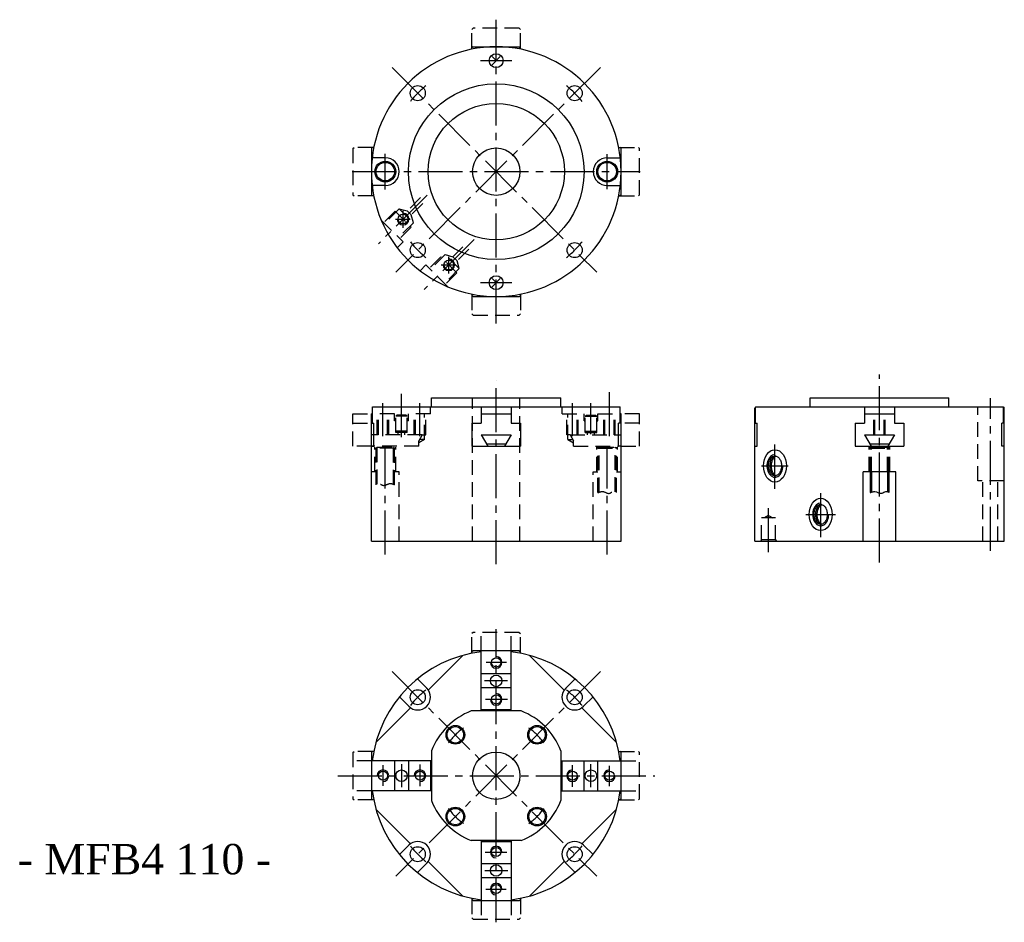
# Model space of a CAD drawing. Header units: millimetres. Extents: x 1571 to 1997, y 405 to 796.
import ezdxf

# ---------------------------------------------------------------- set-up
doc = ezdxf.new("R2010")
doc.units = ezdxf.units.MM
doc.linetypes.add('CENTER2', pattern=[28.575, 19.05, -3.175, 3.175, -3.175])
doc.linetypes.add('DASHED2', pattern=[9.525, 6.35, -3.175])
doc.layers.add('1', color=2, linetype='DASHED2')
doc.layers.add('2', color=1, linetype='CENTER2')
doc.styles.get("Standard").update_dxf_attribs({"font": 'isocp.shx', "bigfont": 'chineset.shx'})

msp = doc.modelspace()

# ---------------------------------------------------------------- linework, layer by layer
at = {"color": 7, "linetype": 'DASHED2'}
for p, q in [((1767.24, 791.8), (1766.74, 791.3)), ((1766.74, 783.3), (1766.74, 791.3)), ((1787.24, 791.8), (1767.24, 791.8)), ((1787.24, 791.8), (1787.74, 791.3)), ((1787.74, 783.3), (1787.74, 791.3)), ((1715.24, 739.8), (1715.74, 740.3)), ((1715.24, 739.8), (1715.24, 719.8)), ((1723.74, 740.3), (1715.74, 740.3)), ((1830.74, 740.3), (1838.74, 740.3)), ((1839.24, 739.8), (1838.74, 740.3)), ((1839.24, 719.8), (1839.24, 739.8)), ((1715.24, 719.8), (1715.74, 719.3)), ((1723.74, 719.3), (1715.74, 719.3)), ((1830.74, 719.3), (1838.74, 719.3)), ((1839.24, 719.8), (1838.74, 719.3)), ((1766.74, 676.3), (1766.74, 668.3)), ((1787.74, 676.3), (1787.74, 668.3)), ((1767.24, 667.8), (1766.74, 668.3)), ((1767.24, 667.8), (1787.24, 667.8)), ((1787.24, 667.8), (1787.74, 668.3)), ((1715.24, 611.06), (1715.24, 625.06)), ((1715.24, 625.06), (1723.24, 625.06)), ((1839.24, 625.06), (1831.24, 625.06)), ((1839.24, 611.06), (1839.24, 625.06)), ((1715.24, 621.06), (1723.24, 621.06)), ((1839.24, 621.06), (1831.24, 621.06)), ((1723.24, 611.06), (1715.24, 611.06)), ((1831.24, 611.06), (1839.24, 611.06)), ((1767.24, 530.58), (1766.74, 530.08)), ((1766.74, 522.08), (1766.74, 530.08)), ((1787.24, 530.58), (1767.24, 530.58)), ((1770.74, 522.58), (1770.74, 530.58)), ((1783.74, 522.58), (1783.74, 530.58)), ((1787.24, 530.58), (1787.74, 530.08)), ((1787.74, 522.08), (1787.74, 530.08)), ((1715.24, 478.58), (1715.74, 479.08)), ((1715.24, 478.58), (1715.24, 458.58)), ((1723.74, 479.08), (1715.74, 479.08)), ((1830.74, 479.08), (1838.74, 479.08)), ((1839.24, 478.58), (1838.74, 479.08)), ((1839.24, 458.58), (1839.24, 478.58)), ((1723.24, 475.08), (1715.24, 475.08)), ((1831.24, 475.08), (1839.24, 475.08)), ((1723.24, 462.08), (1715.24, 462.08)), ((1831.24, 462.08), (1839.24, 462.08)), ((1715.24, 458.58), (1715.74, 458.08)), ((1723.74, 458.08), (1715.74, 458.08)), ((1830.74, 458.08), (1838.74, 458.08)), ((1839.24, 458.58), (1838.74, 458.08)), ((1766.74, 415.08), (1766.74, 407.08)), ((1770.74, 414.58), (1770.74, 406.58)), ((1783.74, 414.58), (1783.74, 406.58)), ((1787.74, 415.08), (1787.74, 407.08)), ((1767.24, 406.58), (1766.74, 407.08)), ((1767.24, 406.58), (1787.24, 406.58)), ((1787.24, 406.58), (1787.74, 407.08))]:
    msp.add_line(p, q, dxfattribs=at)
at = {"color": 7}
for p, q in [((1767.24, 783.8), (1766.74, 783.3)), ((1766.74, 782.77), (1766.74, 783.3)), ((1767.24, 783.8), (1787.24, 783.8)), ((1787.24, 783.8), (1787.74, 783.3)), ((1787.74, 782.77), (1787.74, 783.3)), ((1778.98, 779.53), (1775.51, 776.06)), ((1775.51, 779.53), (1777.24, 777.8)), ((1723.24, 739.8), (1723.74, 740.3)), ((1723.24, 739.8), (1723.24, 719.8)), ((1724.27, 740.3), (1723.74, 740.3)), ((1830.21, 740.3), (1830.74, 740.3)), ((1831.24, 739.8), (1830.74, 740.3)), ((1831.24, 719.8), (1831.24, 739.8)), ((1729.24, 735.8), (1723.58, 735.8)), ((1825.24, 735.8), (1830.91, 735.8)), ((1729.24, 723.8), (1723.58, 723.8)), ((1825.24, 723.8), (1830.91, 723.8)), ((1723.24, 719.8), (1723.74, 719.3)), ((1724.27, 719.3), (1723.74, 719.3)), ((1830.21, 719.3), (1830.74, 719.3)), ((1831.24, 719.8), (1830.74, 719.3)), ((1778.98, 683.53), (1775.51, 680.06)), ((1775.51, 683.53), (1777.24, 681.8)), ((1766.74, 676.83), (1766.74, 676.3)), ((1767.24, 675.8), (1766.74, 676.3)), ((1767.24, 675.8), (1787.24, 675.8)), ((1787.24, 675.8), (1787.74, 676.3)), ((1787.74, 676.83), (1787.74, 676.3)), ((1749.24, 632.06), (1805.24, 632.06)), ((1749.24, 628.06), (1749.24, 632.06)), ((1805.24, 628.06), (1805.24, 632.06)), ((1913.09, 632.06), (1973.09, 632.06)), ((1913.09, 628.06), (1913.09, 632.06)), ((1973.09, 628.06), (1973.09, 632.06)), ((1723.64, 628.06), (1830.85, 628.06)), ((1723.64, 621.06), (1723.64, 628.06)), ((1748.74, 625.06), (1748.74, 628.06)), ((1770.74, 628.06), (1770.74, 621.06)), ((1783.74, 628.06), (1783.74, 621.06)), ((1830.85, 621.06), (1830.85, 628.06)), ((1889.59, 628.06), (1889.09, 627.56)), ((1889.09, 570.06), (1889.09, 627.56)), ((1889.48, 621.06), (1889.48, 627.95)), ((1889.59, 628.06), (1943.09, 628.06)), ((1936.59, 628.06), (1936.59, 621.06)), ((1943.09, 628.06), (1996.59, 628.06)), ((1949.59, 628.06), (1949.59, 621.06)), ((1996.59, 628.06), (1997.09, 627.56)), ((1996.7, 621.06), (1996.7, 627.95)), ((1997.09, 570.06), (1997.09, 627.56)), ((1723.24, 570.06), (1723.24, 625.06)), ((1723.24, 625.06), (1723.64, 625.06)), ((1770.74, 625.06), (1783.74, 625.06)), ((1831.24, 625.06), (1830.85, 625.06)), ((1831.24, 570.06), (1831.24, 625.06)), ((1936.59, 625.06), (1949.59, 625.06)), ((1723.24, 621.06), (1724.27, 621.06)), ((1724.27, 611.06), (1724.27, 621.06)), ((1766.74, 621.06), (1766.74, 611.06)), ((1766.74, 621.06), (1770.74, 621.06)), ((1783.74, 621.06), (1787.74, 621.06)), ((1787.74, 621.06), (1787.74, 611.06)), ((1831.24, 621.06), (1830.21, 621.06)), ((1830.21, 611.06), (1830.21, 621.06)), ((1889.09, 621.06), (1890.12, 621.06)), ((1890.12, 611.06), (1890.12, 621.06)), ((1932.59, 621.06), (1932.59, 611.06)), ((1932.59, 621.06), (1936.59, 621.06)), ((1949.59, 621.06), (1953.59, 621.06)), ((1953.59, 621.06), (1953.59, 611.06)), ((1997.09, 621.06), (1996.06, 621.06)), ((1996.06, 611.06), (1996.06, 621.06)), ((1770.74, 616.06), (1783.74, 616.06)), ((1770.74, 616.06), (1773.63, 611.06)), ((1783.74, 616.06), (1780.86, 611.06)), ((1936.59, 616.06), (1949.59, 616.06)), ((1936.59, 616.06), (1939.48, 611.06)), ((1949.59, 616.06), (1946.7, 611.06)), ((1723.24, 611.06), (1724.27, 611.06)), ((1766.74, 611.06), (1787.74, 611.06)), ((1773.05, 612.06), (1781.43, 612.06)), ((1831.24, 611.06), (1830.21, 611.06)), ((1889.09, 611.06), (1890.12, 611.06)), ((1932.59, 611.06), (1953.59, 611.06)), ((1938.9, 612.06), (1947.28, 612.06)), ((1939.09, 610.66), (1947.09, 610.66)), ((1997.09, 611.06), (1996.06, 611.06)), ((1936.09, 570.06), (1936.09, 600.06)), ((1950.09, 600.06), (1936.09, 600.06)), ((1939.09, 600.06), (1939.09, 591)), ((1939.59, 600.06), (1939.59, 591.18)), ((1946.59, 600.06), (1946.59, 591.18)), ((1947.09, 600.06), (1947.09, 591)), ((1950.09, 570.06), (1950.09, 600.06)), ((1723.24, 570.06), (1831.24, 570.06)), ((1889.09, 570.06), (1997.09, 570.06)), ((1747.83, 505.64), (1762.81, 520.61)), ((1767.24, 522.58), (1766.74, 522.08)), ((1766.74, 521.55), (1766.74, 522.08)), ((1787.24, 522.58), (1767.24, 522.58)), ((1770.74, 496.58), (1770.74, 522.58)), ((1783.74, 496.58), (1783.74, 522.58)), ((1787.24, 522.58), (1787.74, 522.08)), ((1787.74, 521.55), (1787.74, 522.08)), ((1806.65, 505.64), (1791.68, 520.61)), ((1783.74, 512.58), (1770.74, 512.58)), ((1747.19, 506.41), (1743.15, 510.45)), ((1807.29, 506.41), (1811.34, 510.45)), ((1783.74, 506.58), (1770.74, 506.58)), ((1739.41, 498.63), (1735.37, 502.67)), ((1815.07, 498.63), (1819.12, 502.67)), ((1725.21, 483.01), (1740.18, 497.99)), ((1725.21, 483.01), (1740.18, 497.99)), ((1788.01, 496.58), (1766.47, 496.58)), ((1783.74, 497.08), (1770.74, 497.08)), ((1829.28, 483.01), (1814.3, 497.99)), ((1723.24, 478.58), (1723.74, 479.08)), ((1723.24, 478.58), (1723.24, 458.58)), ((1724.27, 479.08), (1723.74, 479.08)), ((1749.24, 479.35), (1749.24, 457.81)), ((1805.24, 479.35), (1805.24, 457.81)), ((1830.21, 479.08), (1830.74, 479.08)), ((1831.24, 478.58), (1830.74, 479.08)), ((1831.24, 458.58), (1831.24, 478.58)), ((1749.24, 475.08), (1723.24, 475.08)), ((1733.24, 475.08), (1733.24, 462.08)), ((1739.24, 475.08), (1739.24, 462.08)), ((1748.74, 475.08), (1748.74, 462.08)), ((1805.24, 475.08), (1831.24, 475.08)), ((1805.74, 462.08), (1805.74, 475.08)), ((1815.24, 462.08), (1815.24, 475.08)), ((1821.24, 462.08), (1821.24, 475.08)), ((1749.24, 462.08), (1723.24, 462.08)), ((1805.24, 462.08), (1831.24, 462.08)), ((1723.24, 458.58), (1723.74, 458.08)), ((1724.27, 458.08), (1723.74, 458.08)), ((1830.21, 458.08), (1830.74, 458.08)), ((1831.24, 458.58), (1830.74, 458.08)), ((1725.21, 454.15), (1740.18, 439.17)), ((1829.28, 454.15), (1814.3, 439.17)), ((1788.01, 440.58), (1766.47, 440.58)), ((1770.74, 440.58), (1770.74, 414.58)), ((1770.74, 440.08), (1783.74, 440.08)), ((1783.74, 440.58), (1783.74, 414.58)), ((1739.41, 438.53), (1735.37, 434.48)), ((1815.07, 438.53), (1819.12, 434.48)), ((1747.19, 430.75), (1743.15, 426.7)), ((1747.83, 431.52), (1762.81, 416.54)), ((1770.74, 430.58), (1783.74, 430.58)), ((1806.65, 431.52), (1791.68, 416.54)), ((1807.29, 430.75), (1811.34, 426.7)), ((1770.74, 424.58), (1783.74, 424.58)), ((1766.74, 415.61), (1766.74, 415.08)), ((1767.24, 414.58), (1766.74, 415.08)), ((1767.24, 414.58), (1787.24, 414.58)), ((1787.24, 414.58), (1787.74, 415.08)), ((1787.74, 415.61), (1787.74, 415.08))]:
    msp.add_line(p, q, dxfattribs=at)
for centre, radius in [((1777.24, 777.8), 3), ((1777.24, 729.8), 38), ((1743.3, 763.74), 3.25), ((1811.18, 763.74), 3.25), ((1777.24, 729.8), 29.5), ((1777.24, 729.8), 10.25), ((1729.24, 729.8), 4.5), ((1729.24, 729.8), 4), ((1825.24, 729.8), 4.5), ((1825.24, 729.8), 4), ((1736.94, 709.29), 2.1), ((1743.3, 695.86), 3.25), ((1811.18, 695.86), 3.25), ((1756.74, 689.49), 2.1), ((1777.24, 681.8), 3), ((1777.24, 517.58), 2), ((1777.24, 509.58), 2.5), ((1743.3, 502.52), 3.25), ((1777.24, 501.58), 2), ((1811.18, 502.52), 3.25), ((1759.56, 486.26), 4.05), ((1794.92, 486.26), 4.05), ((1759.56, 486.26), 3.55), ((1794.92, 486.26), 3.55), ((1777.24, 468.58), 10.25), ((1728.24, 468.58), 2), ((1736.24, 468.58), 2.5), ((1744.24, 468.58), 2), ((1810.24, 468.58), 2), ((1818.24, 468.58), 2.5), ((1826.24, 468.58), 2), ((1759.56, 450.9), 4.05), ((1759.56, 450.9), 3.55), ((1794.92, 450.9), 4.05), ((1794.92, 450.9), 3.55), ((1743.3, 434.64), 3.25), ((1777.24, 435.58), 2), ((1811.18, 434.64), 3.25), ((1777.24, 427.58), 2.5), ((1777.24, 419.58), 2)]:
    msp.add_circle(centre, radius, dxfattribs=at)
for centre, radius, start, end in [((1777.24, 729.8), 54, 90, 180), ((1777.24, 729.8), 54, 0, 90), ((1729.24, 729.8), 6, 270, 90), ((1825.24, 729.8), 6, 90, 270), ((1777.24, 729.8), 54, 180, 270), ((1777.24, 729.8), 54, 270, 0), ((1736.94, 709.29), 2.5, 180, 90), ((1756.74, 689.49), 2.5, 180, 90), ((1777.24, 468.58), 54, 96.9135, 173.0865), ((1777.24, 517.58), 2.5, 180, 90), ((1777.24, 468.58), 54, 6.9135, 83.0865), ((1743.3, 502.52), 5.5, 225, 45), ((1777.24, 501.58), 2.5, 180, 90), ((1811.18, 502.52), 5.5, 135, 315), ((1777.24, 468.58), 30, 111.0395, 158.9605), ((1777.24, 468.58), 30, 21.0395, 68.9605), ((1728.24, 468.58), 2.5, 270, 180), ((1744.24, 468.58), 2.5, 270, 180), ((1810.24, 468.58), 2.5, 90, 0), ((1826.24, 468.58), 2.5, 90, 0), ((1777.24, 468.58), 54, 186.9135, 263.0865), ((1777.24, 468.58), 54, 276.9135, 353.0865), ((1777.24, 468.58), 30, 201.0395, 248.9605), ((1777.24, 468.58), 30, 291.0395, 338.9605), ((1743.3, 434.64), 5.5, 315, 135), ((1811.18, 434.64), 5.5, 45, 225), ((1777.24, 435.58), 2.5, 0, 270), ((1777.24, 419.58), 2.5, 0, 270)]:
    msp.add_arc(centre, radius, start, end, dxfattribs=at)
for centre in [(1897.84, 602.56), (1917.64, 581.56)]:
    msp.add_ellipse(centre, major_axis=(0, -7), ratio=0.707107, dxfattribs=at)
for centre in [(1897.84, 602.56), (1917.64, 581.56)]:
    msp.add_ellipse(centre, major_axis=(0, -4.9), ratio=0.707107, start_param=3.141593, end_param=7.853982, dxfattribs=at)
for points, knots in [([(1897.84, 598.26), (1898.18, 598.26), (1898.52, 598.36), (1899.19, 598.75), (1899.51, 599.04), (1900.07, 599.82), (1900.3, 600.3), (1900.61, 601.37), (1900.7, 601.95), (1900.7, 603.12), (1900.62, 603.7), (1900.32, 604.77), (1900.09, 605.26), (1899.54, 606.05), (1899.22, 606.35), (1898.55, 606.76), (1898.21, 606.86), (1897.53, 606.87), (1897.19, 606.78), (1896.52, 606.4), (1896.19, 606.11), (1895.63, 605.34), (1895.4, 604.87), (1895.07, 603.81), (1894.98, 603.23), (1894.96, 602.07), (1895.04, 601.48), (1895.34, 600.4), (1895.56, 599.91), (1896.1, 599.11), (1896.42, 598.8), (1897.08, 598.38), (1897.43, 598.28), (1897.79, 598.26), (1897.81, 598.26), (1897.84, 598.26)], [0, 0, 0, 0, 0.391086, 0.391086, 0.782171, 0.782171, 1.173257, 1.173257, 1.564343, 1.564343, 1.955428, 1.955428, 2.346514, 2.346514, 2.7376, 2.7376, 3.128686, 3.128686, 3.519771, 3.519771, 3.910857, 3.910857, 4.301943, 4.301943, 4.693028, 4.693028, 5.084114, 5.084114, 5.4752, 5.4752, 5.866285, 5.866285, 6.257371, 6.257371, 6.283185, 6.283185, 6.283185, 6.283185]), ([(1898.14, 606.84), (1897.91, 606.8), (1897.68, 606.72), (1897.12, 606.4), (1896.79, 606.11), (1896.23, 605.34), (1896, 604.87), (1895.67, 603.81), (1895.58, 603.23), (1895.56, 602.07), (1895.64, 601.48), (1895.94, 600.4), (1896.16, 599.91), (1896.7, 599.11), (1897.02, 598.8), (1897.61, 598.43), (1897.87, 598.33), (1898.14, 598.29)], [3.256214, 3.256214, 3.256214, 3.256214, 3.519771, 3.519771, 3.910857, 3.910857, 4.301943, 4.301943, 4.693028, 4.693028, 5.084114, 5.084114, 5.4752, 5.4752, 5.866285, 5.866285, 6.168672, 6.168672, 6.168672, 6.168672]), ([(1898.44, 606.76), (1898.31, 606.72), (1898.18, 606.66), (1897.72, 606.4), (1897.39, 606.11), (1896.83, 605.34), (1896.6, 604.87), (1896.27, 603.81), (1896.18, 603.23), (1896.16, 602.07), (1896.24, 601.48), (1896.54, 600.4), (1896.76, 599.91), (1897.3, 599.11), (1897.62, 598.8), (1898.11, 598.49), (1898.27, 598.41), (1898.44, 598.36)], [3.370946, 3.370946, 3.370946, 3.370946, 3.519771, 3.519771, 3.910857, 3.910857, 4.301943, 4.301943, 4.693028, 4.693028, 5.084114, 5.084114, 5.4752, 5.4752, 5.866285, 5.866285, 6.053899, 6.053899, 6.053899, 6.053899]), ([(1917.64, 577.26), (1917.98, 577.26), (1918.32, 577.36), (1918.99, 577.75), (1919.31, 578.04), (1919.87, 578.82), (1920.1, 579.3), (1920.41, 580.37), (1920.5, 580.95), (1920.5, 582.12), (1920.42, 582.7), (1920.12, 583.77), (1919.89, 584.26), (1919.34, 585.05), (1919.02, 585.35), (1918.35, 585.76), (1918.01, 585.86), (1917.33, 585.87), (1916.99, 585.78), (1916.32, 585.4), (1915.99, 585.11), (1915.43, 584.34), (1915.19, 583.87), (1914.87, 582.81), (1914.78, 582.23), (1914.76, 581.07), (1914.84, 580.48), (1915.13, 579.4), (1915.36, 578.91), (1915.9, 578.11), (1916.22, 577.8), (1916.88, 577.38), (1917.23, 577.28), (1917.59, 577.26), (1917.61, 577.26), (1917.64, 577.26)], [0, 0, 0, 0, 0.391086, 0.391086, 0.782171, 0.782171, 1.173257, 1.173257, 1.564343, 1.564343, 1.955428, 1.955428, 2.346514, 2.346514, 2.7376, 2.7376, 3.128686, 3.128686, 3.519771, 3.519771, 3.910857, 3.910857, 4.301943, 4.301943, 4.693028, 4.693028, 5.084114, 5.084114, 5.4752, 5.4752, 5.866285, 5.866285, 6.257371, 6.257371, 6.283185, 6.283185, 6.283185, 6.283185]), ([(1917.94, 585.84), (1917.71, 585.8), (1917.48, 585.72), (1916.92, 585.4), (1916.59, 585.11), (1916.03, 584.34), (1915.79, 583.87), (1915.47, 582.81), (1915.38, 582.23), (1915.36, 581.07), (1915.44, 580.48), (1915.73, 579.4), (1915.96, 578.91), (1916.5, 578.11), (1916.82, 577.8), (1917.41, 577.43), (1917.67, 577.33), (1917.94, 577.29)], [3.256214, 3.256214, 3.256214, 3.256214, 3.519771, 3.519771, 3.910857, 3.910857, 4.301943, 4.301943, 4.693028, 4.693028, 5.084114, 5.084114, 5.4752, 5.4752, 5.866285, 5.866285, 6.168672, 6.168672, 6.168672, 6.168672]), ([(1918.24, 585.76), (1918.11, 585.72), (1917.98, 585.66), (1917.52, 585.4), (1917.19, 585.11), (1916.63, 584.34), (1916.39, 583.87), (1916.07, 582.81), (1915.98, 582.23), (1915.96, 581.07), (1916.04, 580.48), (1916.33, 579.4), (1916.56, 578.91), (1917.1, 578.11), (1917.42, 577.8), (1917.91, 577.49), (1918.07, 577.41), (1918.24, 577.36)], [3.370946, 3.370946, 3.370946, 3.370946, 3.519771, 3.519771, 3.910857, 3.910857, 4.301943, 4.301943, 4.693028, 4.693028, 5.084114, 5.084114, 5.4752, 5.4752, 5.866285, 5.866285, 6.053899, 6.053899, 6.053899, 6.053899])]:
    msp.add_open_spline(points, degree=3, knots=knots, dxfattribs=at)
msp.add_spline([(1939.09, 591), (1939.59, 591.18), (1941.06, 591.48), (1944.17, 590.73), (1945.79, 591.5), (1946.92, 591.18), (1947.09, 591.1)], degree=3, dxfattribs=at)
at = {"layer": '1', "color": 7}
for p, q in [((1744.44, 718.56), (1738.71, 712.83)), ((1745.43, 716.01), (1740.48, 711.07)), ((1733.47, 712.75), (1728.52, 707.81)), ((1735.31, 713.74), (1728.95, 707.38)), ((1733.47, 712.75), (1740.4, 705.83)), ((1735.31, 713.74), (1738.71, 712.83)), ((1735.31, 713.74), (1741.39, 707.66)), ((1740.48, 711.07), (1738.71, 712.83)), ((1727.47, 708.86), (1736.94, 699.39)), ((1741.39, 707.66), (1735.03, 701.3)), ((1741.39, 707.66), (1740.48, 711.07)), ((1740.4, 705.83), (1735.45, 700.88)), ((1736.94, 699.39), (1734.43, 696.88)), ((1762.83, 697.35), (1758.51, 693.03)), ((1765.36, 696.34), (1760.28, 691.27)), ((1753.27, 692.96), (1748.32, 688.01)), ((1755.11, 693.95), (1748.75, 687.58)), ((1760.2, 686.03), (1753.27, 692.96)), ((1761.19, 687.86), (1755.11, 693.95)), ((1755.11, 693.95), (1758.51, 693.03)), ((1758.51, 693.03), (1760.28, 691.27)), ((1761.19, 687.86), (1760.28, 691.27)), ((1746.84, 689.49), (1744.33, 686.98)), ((1756.31, 680.02), (1746.84, 689.49)), ((1761.19, 687.86), (1754.83, 681.5)), ((1760.2, 686.03), (1755.25, 681.08)), ((1766.99, 570.06), (1766.99, 632.06)), ((1787.49, 570.06), (1787.49, 632.06)), ((1748.74, 625.06), (1748.74, 628.06)), ((1805.74, 625.06), (1805.74, 628.06)), ((1985.59, 596.06), (1985.59, 628.06)), ((1733.24, 625.06), (1723.24, 625.06)), ((1733.24, 625.06), (1723.24, 625.06)), ((1725.74, 616.06), (1725.74, 625.06)), ((1726.24, 616.06), (1726.24, 625.06)), ((1730.24, 616.06), (1730.24, 625.06)), ((1730.74, 616.06), (1730.74, 625.06)), ((1733.24, 622.06), (1733.24, 625.06)), ((1733.74, 622.06), (1733.24, 622.06)), ((1734.24, 624.56), (1733.74, 624.06)), ((1738.74, 624.06), (1733.74, 624.06)), ((1733.74, 617.06), (1733.74, 624.06)), ((1738.24, 624.56), (1734.24, 624.56)), ((1738.74, 624.06), (1738.24, 624.56)), ((1738.74, 617.06), (1738.74, 624.06)), ((1739.24, 622.06), (1738.74, 622.06)), ((1748.74, 625.06), (1739.24, 625.06)), ((1748.74, 625.06), (1739.24, 625.06)), ((1739.24, 622.06), (1739.24, 625.06)), ((1741.74, 616.06), (1741.74, 625.06)), ((1742.24, 616.06), (1742.24, 625.06)), ((1746.24, 613.92), (1746.24, 625.06)), ((1746.74, 616.06), (1746.74, 625.06)), ((1805.74, 625.06), (1815.24, 625.06)), ((1807.74, 616.06), (1807.74, 625.06)), ((1808.24, 613.92), (1808.24, 625.06)), ((1812.24, 616.06), (1812.24, 625.06)), ((1812.74, 616.06), (1812.74, 625.06)), ((1815.24, 622.06), (1815.24, 625.06)), ((1815.24, 622.06), (1815.74, 622.06)), ((1815.74, 624.06), (1816.24, 624.56)), ((1815.74, 624.06), (1820.74, 624.06)), ((1815.74, 617.06), (1815.74, 624.06)), ((1816.24, 624.56), (1820.24, 624.56)), ((1820.24, 624.56), (1820.74, 624.06)), ((1820.74, 617.06), (1820.74, 624.06)), ((1820.74, 622.06), (1821.24, 622.06)), ((1821.24, 625.06), (1831.24, 625.06)), ((1821.24, 622.06), (1821.24, 625.06)), ((1823.74, 616.06), (1823.74, 625.06)), ((1824.24, 616.06), (1824.24, 625.06)), ((1828.24, 616.06), (1828.24, 625.06)), ((1828.74, 616.06), (1828.74, 625.06)), ((1940.59, 616.06), (1940.59, 625.06)), ((1941.09, 616.06), (1941.09, 625.06)), ((1945.09, 616.06), (1945.09, 625.06)), ((1945.59, 616.06), (1945.59, 625.06)), ((1745.24, 616.06), (1723.24, 616.06)), ((1738.74, 617.56), (1733.74, 617.56)), ((1733.74, 617.56), (1734.24, 617.06)), ((1738.74, 617.06), (1733.74, 617.06)), ((1734.74, 616.06), (1734.74, 617.06)), ((1737.74, 616.06), (1737.74, 617.06)), ((1738.24, 617.06), (1738.74, 617.56)), ((1745.24, 616.06), (1743.74, 613.46)), ((1746.24, 613.92), (1743.74, 612.48)), ((1746.24, 613.92), (1744.01, 613.92)), ((1745.24, 616.06), (1746.74, 616.06)), ((1809.24, 616.06), (1807.74, 616.06)), ((1808.24, 613.92), (1810.74, 612.48)), ((1808.24, 613.92), (1810.48, 613.92)), ((1809.24, 616.06), (1831.24, 616.06)), ((1809.24, 616.06), (1810.74, 613.46)), ((1815.74, 617.56), (1820.74, 617.56)), ((1816.24, 617.06), (1815.74, 617.56)), ((1815.74, 617.06), (1820.74, 617.06)), ((1816.74, 616.06), (1816.74, 617.06)), ((1819.74, 616.06), (1819.74, 617.06)), ((1820.74, 617.56), (1820.24, 617.06)), ((1743.74, 611.06), (1723.24, 611.06)), ((1724.74, 600.06), (1724.74, 610.66)), ((1725.24, 594.43), (1725.24, 610.66)), ((1725.74, 610.66), (1725.24, 610.16)), ((1733.24, 610.16), (1725.24, 610.16)), ((1725.74, 594.66), (1725.74, 610.66)), ((1725.74, 610.66), (1732.74, 610.66)), ((1732.74, 594.51), (1732.74, 610.66)), ((1732.74, 610.66), (1733.24, 610.16)), ((1733.24, 594.33), (1733.24, 610.66)), ((1733.74, 600.06), (1733.74, 610.66)), ((1743.74, 611.06), (1743.74, 613.46)), ((1810.74, 611.06), (1810.74, 613.46)), ((1810.74, 611.06), (1830.21, 611.06)), ((1820.74, 600.06), (1820.74, 610.66)), ((1821.24, 591), (1821.24, 610.66)), ((1821.74, 610.66), (1821.24, 610.16)), ((1821.24, 610.16), (1829.24, 610.16)), ((1821.74, 591.18), (1821.74, 610.66)), ((1821.74, 610.66), (1828.74, 610.66)), ((1828.74, 591.33), (1828.74, 610.66)), ((1828.74, 610.66), (1829.24, 610.16)), ((1829.24, 591.1), (1829.24, 610.66)), ((1829.74, 600.06), (1829.74, 610.66)), ((1938.59, 600.06), (1938.59, 611.06)), ((1939.09, 610.66), (1938.59, 610.66)), ((1939.09, 600.06), (1939.09, 611.06)), ((1939.59, 610.66), (1939.09, 610.16)), ((1939.09, 610.16), (1947.09, 610.16)), ((1939.59, 600.06), (1939.59, 610.66)), ((1946.59, 600.06), (1946.59, 610.66)), ((1946.59, 610.66), (1947.09, 610.16)), ((1947.09, 600.06), (1947.09, 611.06)), ((1947.09, 610.66), (1947.59, 610.66)), ((1947.59, 600.06), (1947.59, 611.06)), ((1725.24, 600.06), (1723.24, 600.06)), ((1735.24, 600.06), (1733.24, 600.06)), ((1735.24, 570.06), (1735.24, 600.06)), ((1819.24, 570.06), (1819.24, 600.06)), ((1819.24, 600.06), (1821.24, 600.06)), ((1829.24, 600.06), (1831.24, 600.06)), ((1997.09, 596.06), (1985.59, 596.06)), ((1987.84, 570.06), (1987.84, 596.06)), ((1994.34, 570.06), (1994.34, 596.06)), ((1898.09, 580.06), (1892.09, 580.06)), ((1892.09, 570.56), (1892.09, 580.06)), ((1895.09, 581.1), (1893.29, 580.06)), ((1895.09, 581.1), (1896.89, 580.06)), ((1898.09, 570.56), (1898.09, 580.06)), ((1892.09, 570.56), (1891.59, 570.06)), ((1898.09, 570.56), (1892.09, 570.56)), ((1898.09, 570.56), (1898.59, 570.06))]:
    msp.add_line(p, q, dxfattribs=at)
for points in [[(1733.24, 594.33), (1732.74, 594.51), (1731.28, 594.81), (1728.16, 594.06), (1726.55, 594.83), (1725.42, 594.51), (1725.24, 594.43)], [(1821.24, 591), (1821.74, 591.18), (1823.21, 591.48), (1826.33, 590.73), (1827.94, 591.5), (1829.07, 591.18), (1829.24, 591.1)]]:
    msp.add_spline(points, degree=3, dxfattribs=at)
at = {"layer": '2', "color": 7}
for p, q in [((1777.24, 664.08), (1777.24, 795.51)), ((1770.47, 777.8), (1783.93, 777.8)), ((1732.19, 774.85), (1820.73, 686.31)), ((1822.3, 774.85), (1733.76, 686.31)), ((1729.24, 722.12), (1729.24, 737.48)), ((1825.24, 722.28), (1825.24, 737.31)), ((1714.97, 729.8), (1839.52, 729.8)), ((1747.35, 719.7), (1726.26, 698.62)), ((1736.94, 705.53), (1736.94, 712.79)), ((1733.66, 709.29), (1739.97, 709.29)), ((1767.68, 700.43), (1746.06, 678.82)), ((1756.74, 685.73), (1756.74, 692.99)), ((1753.46, 689.49), (1759.77, 689.49)), ((1770.47, 681.8), (1783.93, 681.8)), ((1777.24, 560.02), (1777.24, 639.4)), ((1943.09, 560.79), (1943.09, 642.06)), ((1736.24, 614.96), (1736.24, 633.73)), ((1826.24, 615.44), (1826.24, 634.7)), ((1991.09, 565.79), (1991.09, 631.82)), ((1728.24, 615.44), (1728.24, 629.74)), ((1736.24, 614.96), (1736.24, 629.74)), ((1744.24, 615.44), (1744.24, 629.74)), ((1810.24, 615.44), (1810.24, 629.74)), ((1818.24, 616.33), (1818.24, 629.74)), ((1729.24, 564.27), (1729.24, 610.83)), ((1825.24, 564.27), (1825.24, 610.83)), ((1897.84, 592.71), (1897.84, 612.41)), ((1892.08, 602.56), (1903.6, 602.56)), ((1917.64, 571.71), (1917.64, 591.41)), ((1895.09, 565.24), (1895.09, 586.4)), ((1911.16, 581.56), (1924.11, 581.56)), ((1777.24, 405.19), (1777.24, 531.97)), ((1781.76, 517.58), (1772.91, 517.58)), ((1732.19, 513.63), (1820.73, 425.09)), ((1822.3, 513.63), (1733.76, 425.09)), ((1782.18, 509.58), (1772.23, 509.58)), ((1782.07, 501.58), (1772.66, 501.58)), ((1728.24, 473.1), (1728.24, 464.25)), ((1736.24, 473.51), (1736.24, 463.56)), ((1744.24, 473.4), (1744.24, 463.99)), ((1810.24, 463.75), (1810.24, 473.16)), ((1818.24, 463.64), (1818.24, 473.59)), ((1826.24, 464.06), (1826.24, 472.91)), ((1708.68, 468.58), (1845.81, 468.58)), ((1772.42, 435.58), (1781.83, 435.58)), ((1772.31, 427.58), (1782.26, 427.58)), ((1772.72, 419.58), (1781.57, 419.58))]:
    msp.add_line(p, q, dxfattribs=at)
for centre, radius, start, end in [((1777.24, 729.8), 48, 129.2736, 140.7264), ((1777.24, 729.8), 48, 39.2736, 50.7264), ((1777.24, 729.8), 48, 219.2736, 230.7264), ((1777.24, 729.8), 48, 309.2736, 320.7264), ((1777.24, 468.58), 48, 129.2736, 140.7264), ((1777.24, 468.58), 48, 39.2736, 50.7264), ((1777.24, 468.58), 25, 124.4846, 145.5154), ((1777.24, 468.58), 25, 34.4846, 55.5154), ((1777.24, 468.58), 25, 214.4846, 235.5154), ((1777.24, 468.58), 25, 304.4846, 325.5154), ((1777.24, 468.58), 48, 219.2736, 230.7264), ((1777.24, 468.58), 48, 309.2736, 320.7264)]:
    msp.add_arc(centre, radius, start, end, dxfattribs=at)

# ---------------------------------------------------------------- texts
at = {"color": 7, "insert": (1570.22, 425.74), "char_height": 13.125, "width": 147.9171, "attachment_point": 7}
msp.add_mtext('{\\fRomantic|b0|i0|c2|p2;- MFB4 110 -}', dxfattribs=at)

doc.saveas('drawing.dxf')
